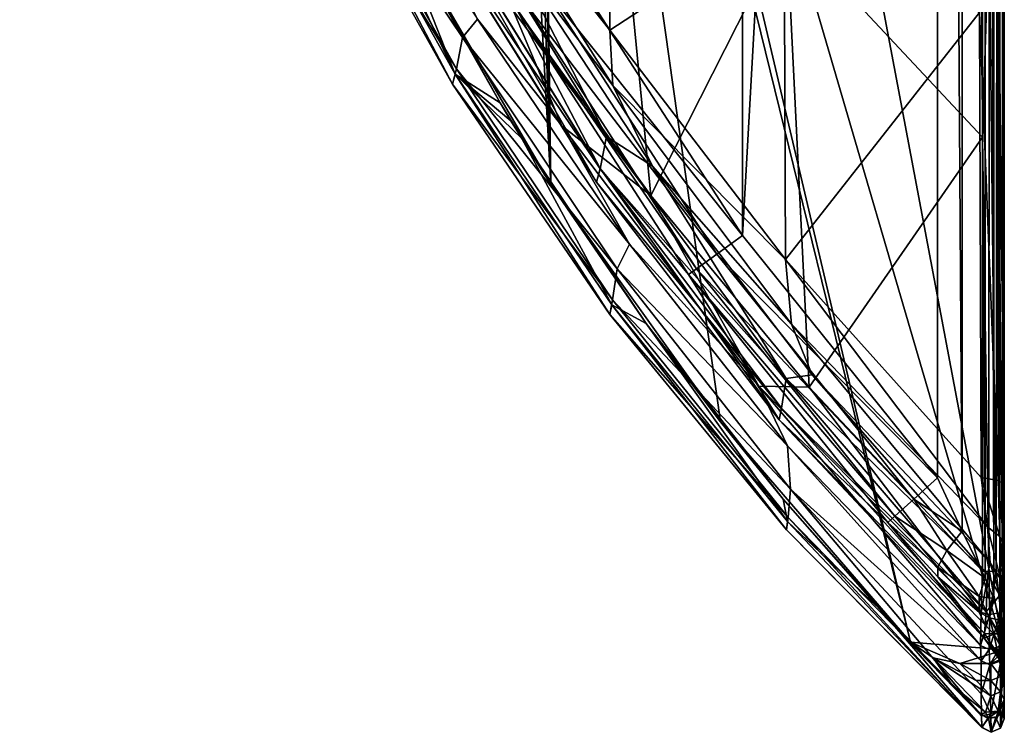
# Model space of a CAD drawing. Header units: inches. Extents: x -173 to 0, y -317 to 317.
# Tile 1 of 11: x -147 to 0, y -317 to -211. Entities that reach past the tile are written whole.
import ezdxf

# ---------------------------------------------------------------- set-up
doc = ezdxf.new("R2010")
doc.units = ezdxf.units.IN
doc.header["$MEASUREMENT"] = 0
doc.layers.add('Layer 1', color=7, linetype='Continuous')

# ---------------------------------------------------------------- blocks, each defined once
blk = doc.blocks.new('Kylis-R')
at = {"color": 9, "true_color": 0xc0c0c0}
mesh = blk.add_polyface(dxfattribs=at)
corners = [(-40, 11.44, -174.31), (-40, 14.73, -170.6), (0, 14.7, -170.37), (0, 16.74, -165.98), (-40, 16.84, -166.04), (0, 17.5, -161.05), (0, -2.44, -178.37), (-40, -2.57, -178.33), (0, 2.57, -178.33), (-40, 7.25, -176.95), (0, 7.3, -176.88), (-40, 2.44, -178.37), (-40, -7.3, -176.88), (0, -7.25, -176.95), (0, 11.46, -174.16), (-40, 17.5, -161.05), (0, 0, -143.55), (0, -307.62, -97.61), (0, 307.48, -97.61), (0, 305.01, -231.05), (0, -305.15, -231.05), (-70, 65.99, -231.05), (-40, 116.41, -206.05), (-40, -116.41, -206.05), (-40, 10.21, -146.84), (-40, 14.06, -150.7), (-40, 20, -140.55), (-40, 5.24, -144.39), (-40, 0, -143.55), (-40, -20, -140.55), (-40, 23.55, -139.95), (-40, 16.59, -155.53), (-3.11, -32.7, 231.68), (-30.46, -0.03, 211.77), (-3.12, 32.65, 231.67), (-55.87, -0.03, 188.99), (-30.84, 65.14, 210.08), (-30.82, -0.03, 198.45), (-4.27, -0.07, 219.02), (-4.17, 69.86, 217.92), (-31.21, 64.41, 196.64), (-55.96, -0.03, 174.64), (0, 5.25, -144.39), (0, 10.22, -146.85), (0, 14.06, -150.69), (0, 16.58, -155.52), (0, -5.53, -144.47), (-40, -5.52, -144.46), (-1.13, -0.07, 222.59), (0, -0.07, 227.21), (-1.08, 93.33, 220.61), (-2.18, -0.04, 232.24)]
mesh.append_faces([[corners[k] for k in face] for face in [(0, 1, 2), (3, 4, 5), (6, 7, 8), (9, 10, 11), (12, 6, 13), (7, 11, 8), (6, 12, 7), (14, 10, 9), (10, 8, 11), (14, 0, 2), (0, 14, 9), (1, 4, 3), (1, 3, 2), (4, 15, 5), (16, 17, 18), (19, 20, 6), (20, 19, 21), (22, 7, 23), (24, 25, 26), (27, 26, 28), (29, 28, 26), (25, 30, 26), (27, 24, 26), (25, 31, 30), (32, 33, 34), (35, 36, 33), (37, 38, 39), (40, 41, 37), (28, 16, 27), (24, 27, 42), (16, 42, 27), (43, 25, 24), (24, 42, 43), (25, 44, 31), (44, 25, 43), (15, 31, 45), (44, 45, 31), (15, 45, 5), (46, 16, 28), (47, 46, 28), (39, 38, 48), (48, 49, 50), (34, 51, 32)]], dxfattribs={"color": 9})
mesh = blk.add_polyface(dxfattribs=at)
corners = [(0, 0, -143.55), (0, 307.48, -97.61), (0, 5.25, -144.39), (0, -0.07, 227.21), (0, -0.04, 230.24), (0, 93.52, 225.14), (0, 97.89, 228.22), (0, 7.3, -176.88), (0, 305.01, -231.05), (0, 2.57, -178.33), (0, -2.44, -178.37), (-40, 116.41, -206.05), (-40, 116.41, -114.64), (-40, 17.5, -161.05), (-40, 29.4, -134), (-40, 26.81, -137.64), (-40, 30, -114.64), (-40, 30, -130.37), (-40, 16.59, -155.53), (-40, 16.84, -166.04), (-40, 14.73, -170.6), (-40, 11.44, -174.31), (-40, 7.25, -176.95), (-40, 2.44, -178.37), (-40, -2.57, -178.33), (-3.15, 97.96, 229.85), (-30.84, 65.14, 210.08), (-31.7, 131.09, 205.51), (-3.12, 32.65, 231.67), (-30.46, -0.03, 211.77), (-56.46, 56.65, 186.99), (-31.21, 64.41, 196.64), (-30.82, -0.03, 198.45), (-4.17, 69.86, 217.92), (-3.96, 139.76, 214.71), (-32.07, 129.87, 191.8), (-56.56, 55.21, 172.54), (-39.17, -243.12, -87.61), (-39.16, 243.02, -87.61), (-10, 279.28, -87.61), (-41.31, 116.41, -111.27), (-1.13, -0.07, 222.59), (-1.08, 93.33, 220.61), (0, -307.62, -97.61), (-0.17, 304.02, -95.78), (-0.69, 300.58, -93.96), (-0.69, -300.71, -93.96), (-1.57, 297.3, -92.23), (-2.84, 294.27, -90.63), (-2.84, -294.41, -90.63), (-6.33, 287.22, -88.31), (-1.57, -297.44, -92.23), (-6.32, -287.38, -88.32), (-0.17, -304.15, -95.78), (-0.25, 97.89, 229.18), (-0.24, -0.04, 231.2), (-1.08, 97.91, 229.99), (-2.22, 97.93, 230.2), (-1.06, -0.04, 232.01), (-2.18, -0.04, 232.24)]
mesh.append_faces([[corners[k] for k in face] for face in [(0, 1, 2), (3, 4, 5), (6, 5, 4), (7, 8, 9), (10, 9, 8), (11, 12, 13), (14, 15, 12), (16, 17, 12), (12, 15, 18), (17, 14, 12), (11, 19, 20), (13, 19, 11), (11, 21, 22), (20, 21, 11), (23, 24, 11), (22, 23, 11), (13, 12, 18), (25, 26, 27), (28, 29, 26), (28, 26, 25), (30, 27, 26), (31, 32, 33), (31, 33, 34), (35, 36, 31), (37, 38, 39), (16, 12, 40), (41, 42, 33), (5, 42, 3), (33, 42, 34), (1, 43, 44), (45, 46, 47), (48, 49, 50), (48, 47, 51), (39, 50, 52), (44, 53, 45), (54, 55, 56), (57, 58, 59), (28, 57, 59), (6, 4, 54), (58, 57, 56), (55, 54, 4), (58, 56, 55), (25, 57, 28)]], dxfattribs={"color": 9})
mesh = blk.add_polyface(dxfattribs=at)
corners = [(0, -305.15, -231.05), (0, -14.73, -170.6), (0, -11.44, -174.31), (0, -16.58, -155.52), (0, -17.5, -161.05), (0, -312.64, -139.7), (0, -93.67, 225.14), (0, -97.95, 228.22), (0, -0.04, 230.24), (0, -16.84, -166.04), (0, -307.73, -206.54), (0, -307.62, -97.61), (0, -14.2, -150.83), (0, -10.36, -146.99), (0, -5.53, -144.47), (0, 0, -143.55), (0, -7.25, -176.95), (0, -2.44, -178.37), (0, -310.03, -182), (-40, -30, -114.64), (-40, -116.41, -114.64), (-40, -30, -130.37), (-40, -29.39, -134.02), (-40, -17.5, -161.05), (-40, -116.41, -206.05), (-30.85, -65.21, 210.08), (-3.15, -98.01, 229.86), (-31.7, -131.17, 205.52), (-3.11, -32.7, 231.68), (-57.79, -114.61, 181.77), (-32.07, -129.95, 191.8), (-4.16, -70.01, 217.9), (-31.21, -64.48, 196.64), (-3.94, -139.92, 214.69), (-57.9, -111.94, 167.11), (-10, -279.41, -87.61), (-39.17, -243.12, -87.61), (-10, 279.28, -87.61), (-41.31, -30, -111.26), (-44.56, -30, -109.66), (-41.31, -116.41, -111.27), (-44.39, -119.92, -111.13), (-41.31, -119.78, -114.64), (-41.31, -119.78, -206.05), (-42.39, -118.8, -209.58), (-41.46, -116.41, -209.58), (-1.13, -0.07, 222.59), (-1.08, -93.48, 220.61), (-6.32, -287.38, -88.32), (-6.33, 287.22, -88.31), (-2.84, -294.41, -90.63), (-1.57, -297.44, -92.23), (-2.84, 294.27, -90.63), (-1.57, 297.3, -92.23), (-0.69, -300.71, -93.96), (-0.17, -304.15, -95.78), (-0.17, 304.02, -95.78), (-0.69, 300.58, -93.96), (-2.22, -98.01, 230.21), (-3.19, -163.25, 226.28), (-0.25, -97.97, 229.18), (-0.24, -0.04, 231.2), (-2.18, -0.04, 232.24), (-1.08, -98, 229.99), (-1.06, -0.04, 232.01)]
mesh.append_faces([[corners[k] for k in face] for face in [(0, 1, 2), (3, 4, 5), (6, 7, 8), (9, 1, 10), (3, 11, 12), (13, 11, 14), (13, 12, 11), (15, 14, 11), (16, 0, 2), (16, 17, 0), (9, 18, 4), (19, 20, 21), (21, 20, 22), (23, 20, 24), (25, 26, 27), (26, 25, 28), (29, 25, 27), (30, 31, 32), (31, 30, 33), (32, 34, 30), (35, 36, 37), (19, 38, 20), (38, 39, 40), (38, 40, 20), (40, 41, 42), (42, 20, 40), (20, 42, 24), (42, 43, 24), (44, 24, 43), (45, 24, 44), (46, 47, 6), (47, 31, 33), (48, 35, 37), (49, 50, 48), (51, 50, 52), (51, 53, 54), (11, 55, 56), (57, 55, 54), (58, 59, 26), (58, 26, 28), (7, 60, 61), (58, 62, 63), (63, 64, 60)]], dxfattribs={"color": 9})
mesh = blk.add_polyface(dxfattribs=at)
corners = [(-70, 65.99, -231.05), (-70, -65.99, -231.05), (0, -305.15, -231.05), (-45, -116.41, -211.05), (-79.85, -85.95, -211.05), (-76.12, -85.17, -211.05), (-70.83, -79.92, -211.05), (-72.87, -82.98, -211.05), (-70, -75.99, -211.05), (-102.81, -111.93, -211.05), (-70, -65.99, -211.05), (-44.69, -119.93, -209.58), (-44.56, -121.39, -206.05), (-116.25, -127.25, -208.02), (-111.04, -123.61, -210.84), (-44.56, -116.41, -109.66), (-44.56, -30, -109.66), (-138.44, -30, -101.45), (-81.19, -97.34, 156.31), (-57.79, -114.61, 181.77), (-82.8, -146.5, 148.95), (-30.85, -65.21, 210.08), (-56.46, -56.7, 186.99), (-79.65, -47.98, 161.75), (-56.57, -55.27, 172.54), (-80.79, -93.2, 140.71), (-57.9, -111.94, 167.11), (-79.27, -45.85, 146.24), (-82.3, -140.28, 133.35), (-31.21, -64.48, 196.64), (-39.17, -243.12, -87.61), (-64.44, -204, -87.61), (-39.16, 243.02, -87.61), (-44.56, -121.39, -114.64), (-117.17, -127.74, -206.05), (-41.31, -116.41, -111.27), (-140.58, -126.66, -101.61), (-44.39, -119.92, -111.13), (-41.31, -119.78, -114.64), (-41.31, -119.78, -206.05), (-42.39, -118.8, -209.58), (-41.46, -116.41, -209.58), (-76.12, -85.17, -231.05), (-72.87, -82.98, -231.05), (-70.83, -79.92, -231.05), (-70, -75.99, -231.05), (-70.83, -62.06, -231.05), (-70.83, -62.06, -211.05), (-73.04, -58.87, -211.05), (-73.04, -58.87, -231.05)]
mesh.append_faces([[corners[k] for k in face] for face in [(0, 1, 2), (3, 4, 5), (6, 3, 7), (6, 8, 3), (5, 7, 3), (9, 4, 3), (3, 8, 10), (11, 12, 13), (14, 3, 11), (15, 16, 17), (18, 19, 20), (21, 19, 22), (18, 23, 22), (18, 22, 19), (24, 25, 26), (25, 24, 27), (28, 26, 25), (29, 24, 26), (30, 31, 32), (12, 33, 34), (15, 35, 16), (36, 37, 15), (37, 33, 38), (37, 35, 15), (12, 39, 33), (38, 33, 39), (11, 3, 40), (41, 40, 3), (40, 39, 11), (12, 11, 39), (42, 7, 5), (43, 44, 6), (6, 7, 43), (8, 44, 45), (44, 8, 6), (42, 43, 7), (46, 47, 1), (48, 46, 49), (47, 10, 1), (48, 47, 46), (45, 1, 10), (10, 8, 45)]], dxfattribs={"color": 9})
mesh = blk.add_polyface(dxfattribs=at)
corners = [(0, -280.26, 209.8), (0, -195.72, 222.24), (0, -187.11, 219.23), (0, -17.5, -161.05), (0, -310.03, -182), (0, -312.64, -139.7), (0, -307.62, -97.61), (0, -16.58, -155.52), (0, -307.73, -206.54), (0, -14.73, -170.6), (0, -305.15, -231.05), (0, -16.84, -166.04), (-42.49, -270.99, -231.05), (-14.04, -303.97, -231.05), (-70, -75.99, -231.05), (-70, -65.99, -231.05), (-67.84, -235.46, -231.05), (-56.1, -244.38, 159.95), (-57.94, -248.09, 108.43), (-81.06, -213.46, 93.1), (-58.63, -252.74, 56.89), (-81.99, -218.18, 48.7), (-32.63, -264.5, 119.7), (-52.66, -232.73, 150.53), (-59.51, -228.28, 102.95), (-60.46, -233.08, -49.73), (-73.08, -208.97, -78.41), (-47.27, -248.97, -78.25), (-60.49, -233.12, 50.99), (-73.98, -200.16, 129.28), (-3.19, -163.25, 226.28), (-3.24, -228.38, 220.96), (-32.6, -197.01, 198.82), (-29.19, -265.8, 194.07), (-59.18, -172.36, 174.52), (-52.87, -237.13, 173.35), (-74.32, -207.34, 151.77), (-36.75, -265.66, 184.12), (-66.21, -226.7, 157.09), (-32.93, -195.28, 184.82), (-32.76, -246.72, 178.84), (-3.71, -209.71, 209.46), (-59.24, -168.42, 159.69), (-59.05, -212.38, 154.16), (-3.48, -279.36, 202.27), (-31.85, -256.4, 176.03), (-58.6, -220.65, 151.43), (-53.6, -256.27, -87.61), (-72.19, -228.59, -87.61), (-1, -186.78, 214.89), (-0.91, -279.77, 205.66), (0, -293.17, 212.43), (-0.25, -195.74, 223.22), (-2.29, -195.82, 224.22), (-2.3, -293.4, 214.41), (-1.12, -195.78, 224.04), (-1.24, -293.38, 214.22), (-0.28, -293.29, 213.47), (-71.76, -208.21, -82.98), (-68.5, -206.33, -86.45), (-43, -245.88, -86.43), (-46.07, -248.09, -82.88), (-39.17, -243.12, -87.61), (-64.44, -204, -87.61)]
mesh.append_faces([[corners[k] for k in face] for face in [(0, 1, 2), (3, 4, 5), (6, 7, 5), (8, 9, 10), (4, 11, 8), (12, 13, 14), (15, 13, 10), (14, 16, 12), (17, 18, 19), (18, 20, 21), (22, 23, 24), (25, 26, 27), (22, 24, 28), (29, 24, 23), (30, 31, 32), (31, 33, 32), (34, 32, 35), (35, 32, 33), (36, 34, 35), (35, 37, 38), (38, 36, 35), (39, 40, 41), (42, 43, 39), (40, 44, 41), (40, 39, 43), (23, 45, 46), (40, 46, 45), (46, 40, 43), (23, 46, 29), (47, 16, 48), (2, 49, 0), (49, 41, 50), (51, 52, 1), (31, 53, 54), (55, 56, 53), (57, 55, 52), (30, 53, 31), (58, 59, 60), (27, 26, 61), (26, 58, 61), (60, 59, 62), (58, 60, 61), (63, 62, 59)]], dxfattribs={"color": 9})
mesh = blk.add_polyface(dxfattribs=at)
corners = [(0, -187.11, 219.23), (0, -97.95, 228.22), (0, -93.67, 225.14), (0, -195.72, 222.24), (-89.83, -197.74, -231.05), (-67.84, -235.46, -231.05), (-76.12, -85.17, -231.05), (-70.83, -79.92, -231.05), (-72.87, -82.98, -231.05), (-70, -65.99, -231.05), (-70, -75.99, -231.05), (-14.04, -303.97, -231.05), (-114.57, -126.25, -209.36), (-112.81, -125.04, -210.27), (-44.69, -119.93, -209.58), (-84.12, -195.02, 42.12), (-82.96, -190.26, 85.46), (-104, -155, 33.05), (-92.61, -166.45, 107.37), (-73.98, -200.16, 129.28), (-31.7, -131.17, 205.52), (-3.15, -98.01, 229.86), (-3.19, -163.25, 226.28), (-32.6, -197.01, 198.82), (-59.18, -172.36, 174.52), (-74.32, -207.34, 151.77), (-82.8, -146.5, 148.95), (-93.52, -176.45, 129.35), (-57.79, -114.61, 181.77), (-91.76, -185.89, 128.8), (-82.15, -176.56, 128.36), (-59.24, -168.42, 159.69), (-82.3, -140.28, 133.35), (-3.94, -139.92, 214.69), (-32.93, -195.28, 184.82), (-3.71, -209.71, 209.46), (-59.05, -212.38, 154.16), (-101.9, -139.41, 101.55), (-32.07, -129.95, 191.8), (-57.9, -111.94, 167.11), (-101.9, -144.69, 99.27), (-81.97, -183.39, 125.83), (-44.39, -119.92, -111.13), (-147.33, -130.02, -103.79), (-44.56, -121.39, -114.64), (-1, -186.78, 214.89), (-1.08, -93.48, 220.61), (-2.29, -195.82, 224.22), (-2.22, -98.01, 230.21), (-1.12, -195.78, 224.04), (-0.25, -97.97, 229.18), (-0.25, -195.74, 223.22), (-1.08, -98, 229.99), (-93.26, -165.96, -83.02), (-89.83, -164.42, -86.46), (-68.5, -206.33, -86.45), (-85.58, -162.52, -87.61), (-64.44, -204, -87.61), (-94.67, -166.59, -78.48), (-71.76, -208.21, -82.98)]
mesh.append_faces([[corners[k] for k in face] for face in [(0, 1, 2), (0, 3, 1), (4, 5, 6), (5, 7, 8), (9, 10, 11), (10, 7, 5), (6, 5, 8), (12, 13, 14), (15, 16, 17), (18, 16, 19), (20, 21, 22), (23, 20, 22), (24, 25, 26), (26, 25, 27), (24, 28, 20), (24, 20, 23), (26, 28, 24), (27, 25, 29), (30, 31, 32), (33, 34, 35), (30, 36, 31), (37, 30, 32), (34, 33, 38), (31, 38, 39), (38, 31, 34), (39, 32, 31), (30, 40, 41), (19, 41, 18), (42, 43, 44), (45, 46, 33), (2, 46, 0), (45, 0, 46), (35, 45, 33), (47, 48, 49), (50, 3, 51), (22, 48, 47), (3, 50, 1), (49, 48, 52), (51, 52, 50), (49, 52, 51), (53, 54, 55), (56, 57, 54), (58, 53, 59)]], dxfattribs={"color": 9})
mesh = blk.add_polyface(dxfattribs=at)
corners = [(-93.11, -191.37, -87.61), (-101.32, -178.39, -67.86), (-82.16, -218.94, -37.59), (-102.27, -181.86, 40.29), (-101.2, -177.4, 77.19), (-81.06, -213.46, 93.1), (-58.63, -252.74, 56.89), (-82.56, -220.45, 5.27), (-81.99, -218.18, 48.7), (-75.46, -223.26, -87.61), (-73.84, -225.93, -87.61), (-57.94, -248.09, 108.43), (-102.46, -182.59, -31.09), (-72.19, -228.59, -87.61), (-59.05, -254.92, 6.2), (-102.91, -184.04, 4.34), (-58.75, -253.48, -43.94), (-78.82, -210.71, 137.74), (-56.1, -244.38, 159.95), (-60.46, -233.08, -49.73), (-84.08, -194.99, -41.09), (-73.08, -208.97, -78.41), (-84.12, -195.02, 42.12), (-59.51, -228.28, 102.95), (-82.96, -190.26, 85.46), (-94.67, -166.59, -78.48), (-61.02, -235.12, 0.54), (-84.75, -197.03, 0.44), (-60.49, -233.12, 50.99), (-73.98, -200.16, 129.28), (-66.21, -226.7, 157.09), (-91.76, -185.89, 128.8), (-98.89, -175.56, 114.63), (-74.32, -207.34, 151.77), (-59.05, -212.38, 154.16), (-82.15, -176.56, 128.36), (-81.97, -183.39, 125.83), (-58.6, -220.65, 151.43), (-67.84, -235.46, -231.05), (-89.83, -197.74, -231.05), (-71.76, -208.21, -82.98), (-68.5, -206.33, -86.45), (-89.83, -164.42, -86.46), (-64.44, -204, -87.61), (-93.26, -165.96, -83.02)]
mesh.append_faces([[corners[k] for k in face] for face in [(0, 1, 2), (3, 4, 5), (6, 7, 8), (9, 2, 10), (8, 5, 11), (12, 2, 1), (2, 13, 10), (14, 2, 7), (2, 9, 0), (15, 7, 12), (13, 2, 16), (12, 7, 2), (8, 7, 15), (2, 14, 16), (7, 6, 14), (3, 8, 15), (17, 18, 5), (5, 8, 3), (17, 5, 4), (19, 20, 21), (22, 23, 24), (25, 21, 20), (20, 26, 27), (26, 20, 19), (22, 27, 28), (28, 27, 26), (28, 23, 22), (29, 24, 23), (30, 17, 31), (31, 17, 32), (30, 18, 17), (33, 30, 31), (34, 35, 36), (37, 34, 36), (37, 36, 29), (38, 10, 13), (39, 9, 38), (10, 38, 9), (39, 0, 9), (25, 40, 21), (41, 42, 43), (40, 44, 41)]], dxfattribs={"color": 9})
mesh = blk.add_polyface(dxfattribs=at)
corners = [(0, -280.26, 209.8), (0, -293.17, 212.43), (0, -195.72, 222.24), (0, -289.77, 207.02), (0, -298.94, 210.73), (-17.45, -286.07, -78.05), (-3.03, -303.39, -15.32), (-33.7, -270.72, 0.64), (-9.93, -294.21, -79.41), (-2.97, -302.71, 53.36), (-2.73, -299.43, 122.02), (-33.32, -268.97, 59.63), (-2.52, -293.85, 190.61), (-32.63, -264.5, 119.7), (-3.24, -228.38, 220.96), (-3.28, -293.35, 213.96), (-29.19, -265.8, 194.07), (-36.75, -265.66, 184.12), (-3.48, -299.55, 211.93), (-3.56, -304.47, 207.5), (-3.48, -306.76, 201.27), (-32.46, -274.62, 179.94), (-2.13, -292.09, 197.1), (-28.74, -263.95, 170.97), (-2.51, -286.74, 201.12), (-3.48, -279.36, 202.27), (-32.76, -246.72, 178.84), (-31.85, -256.4, 176.03), (-0.65, -288.15, 203.87), (-0.91, -279.77, 205.66), (-0.65, -296.93, 190.91), (0, -297.19, 200.57), (-0.55, -294.5, 198.73), (-3.71, -209.71, 209.46), (-1, -186.78, 214.89), (-0.28, -293.29, 213.47), (-2.3, -293.4, 214.41), (-0.54, -299.56, 211.95), (-1.24, -293.38, 214.22), (-0.25, -195.74, 223.22), (-2.29, -195.82, 224.22), (-1.12, -195.78, 224.04), (-2.84, -294.41, -90.63), (-3.74, -297.16, -88.88), (-8.61, -290.26, -86.5), (-9.93, -292.75, -83.25), (-16.39, -285.12, -82.77), (-6.32, -287.38, -88.32), (-13.56, -282.59, -86.4), (-10, -279.41, -87.61)]
mesh.append_faces([[corners[k] for k in face] for face in [(0, 1, 2), (1, 3, 4), (0, 3, 1), (5, 6, 7), (6, 5, 8), (7, 6, 9), (9, 10, 11), (10, 12, 13), (14, 15, 16), (17, 18, 19), (15, 18, 16), (19, 20, 21), (22, 23, 12), (24, 25, 26), (27, 22, 24), (28, 3, 29), (22, 12, 30), (31, 3, 28), (28, 29, 25), (32, 28, 24), (22, 32, 24), (3, 0, 29), (24, 28, 25), (32, 31, 28), (32, 22, 30), (33, 25, 29), (29, 0, 34), (35, 1, 4), (18, 15, 36), (35, 37, 38), (35, 39, 1), (14, 36, 15), (36, 40, 38), (38, 41, 35), (42, 43, 44), (44, 45, 46), (43, 45, 44), (46, 45, 5), (47, 48, 49), (48, 44, 46), (8, 5, 45), (47, 44, 48), (47, 42, 44)]], dxfattribs={"color": 9})
mesh = blk.add_polyface(dxfattribs=at)
corners = [(-32.46, -274.62, 179.94), (-31.97, -281.09, 123.1), (-57.94, -248.09, 108.43), (-58.63, -252.74, 56.89), (-32.36, -285.31, 64.83), (-3.48, -306.76, 201.27), (-32.42, -285.94, -50.13), (-53.6, -256.27, -87.61), (-58.75, -253.48, -43.94), (-56.1, -244.38, 159.95), (-72.19, -228.59, -87.61), (-33.1, -282.58, -87.61), (-18.65, -299.03, -87.61), (-32.59, -287.17, 7.13), (-59.05, -254.92, 6.2), (-3.41, -315.04, 85.87), (-32.63, -264.5, 119.7), (-2.52, -293.85, 190.61), (-28.74, -263.95, 170.97), (-52.66, -232.73, 150.53), (-33.7, -270.72, 0.64), (-47.27, -248.97, -78.25), (-17.45, -286.07, -78.05), (-2.97, -302.71, 53.36), (-33.32, -268.97, 59.63), (-61.02, -235.12, 0.54), (-60.46, -233.08, -49.73), (-60.49, -233.12, 50.99), (-2.73, -299.43, 122.02), (-36.75, -265.66, 184.12), (-52.87, -237.13, 173.35), (-29.19, -265.8, 194.07), (-3.48, -299.55, 211.93), (-66.21, -226.7, 157.09), (-3.56, -304.47, 207.5), (-32.76, -246.72, 178.84), (-31.85, -256.4, 176.03), (-2.51, -286.74, 201.12), (-2.13, -292.09, 197.1), (-14.04, -303.97, -231.05), (-42.49, -270.99, -231.05), (-67.84, -235.46, -231.05), (-13.56, -282.59, -86.4), (-46.07, -248.09, -82.88), (-43, -245.88, -86.43), (-10, -279.41, -87.61), (-39.17, -243.12, -87.61), (-16.39, -285.12, -82.77)]
mesh.append_faces([[corners[k] for k in face] for face in [(0, 1, 2), (3, 1, 4), (5, 1, 0), (6, 7, 8), (9, 0, 2), (7, 10, 8), (6, 11, 7), (12, 11, 6), (13, 8, 14), (8, 13, 6), (14, 3, 4), (14, 4, 13), (1, 3, 2), (4, 1, 15), (16, 17, 18), (19, 16, 18), (20, 21, 22), (20, 23, 24), (25, 26, 20), (26, 21, 20), (27, 25, 24), (24, 25, 20), (24, 16, 27), (16, 24, 28), (29, 30, 31), (32, 29, 31), (9, 29, 0), (33, 29, 9), (0, 29, 34), (35, 36, 37), (18, 36, 19), (38, 36, 18), (39, 11, 12), (7, 11, 40), (39, 40, 11), (7, 40, 41), (42, 43, 44), (45, 44, 46), (45, 42, 44), (47, 43, 42), (47, 22, 21), (43, 47, 21)]], dxfattribs={"color": 9})
mesh = blk.add_polyface(dxfattribs=at)
corners = [(-10.67, -306.33, -231.05), (-6.66, -307.16, -231.05), (-14.04, -303.97, -231.05), (0, -305.15, -231.05), (-2, -307.16, -231.05), (-2, -309.73, -206.62), (-32.36, -285.31, 64.83), (-3.37, -316.74, 28.07), (-32.59, -287.17, 7.13), (-18.65, -299.03, -87.61), (-32.42, -285.94, -50.13), (-3.37, -316.7, -29.76), (-3.41, -315.04, 85.87), (-31.97, -281.09, 123.1), (-3.44, -311.71, 143.6), (-3.48, -306.76, 201.27), (-3.03, -303.39, -15.32), (-9.93, -294.21, -79.41), (-2.84, -301.38, -84.01), (-3.41, -314.84, -87.61), (-7.73, -310.5, -164.27), (-1.57, -302.81, -87.13), (-0.79, -306.54, -25.3), (-2.73, -299.43, 122.02), (-0.65, -296.93, 190.91), (-2.52, -293.85, 190.61), (-0.77, -306.13, 46.88), (-0.71, -302.77, 118.96), (-2.97, -302.71, 53.36), (-0.59, -309.14, -206.68), (-2.16, -307.4, 201.33), (-3.56, -304.47, 207.5), (-3.48, -299.55, 211.93), (-2.16, -299.85, 212.5), (-2.3, -293.4, 214.41), (-1.24, -293.38, 214.22), (-2.25, -305.08, 207.91), (-0.56, -304.59, 207.58), (-0.54, -299.56, 211.95), (-1.57, -297.44, -92.23), (-2.22, -300.34, -89.9), (-3.74, -297.16, -88.88), (-3.74, -299.49, -86.68), (-2.84, -294.41, -90.63), (-0.69, -300.71, -93.96), (-1, -302.6, -92.29), (-9.93, -292.75, -83.25), (-4.21, -309.73, -206.65)]
mesh.append_faces([[corners[k] for k in face] for face in [(0, 1, 2), (3, 1, 4), (3, 2, 1), (4, 1, 5), (6, 7, 8), (9, 10, 11), (8, 7, 11), (8, 11, 10), (7, 6, 12), (12, 13, 14), (14, 13, 15), (16, 17, 18), (19, 20, 9), (9, 20, 2), (21, 22, 16), (23, 24, 25), (26, 16, 22), (18, 21, 16), (27, 23, 28), (26, 28, 16), (5, 29, 4), (30, 14, 15), (31, 32, 33), (33, 32, 34), (33, 34, 35), (15, 36, 30), (31, 36, 15), (36, 37, 30), (36, 31, 33), (36, 33, 38), (39, 40, 41), (40, 18, 42), (43, 39, 41), (40, 39, 44), (21, 18, 40), (40, 45, 21), (40, 42, 41), (42, 18, 17), (17, 46, 42), (42, 46, 41), (47, 1, 0), (0, 2, 20)]], dxfattribs={"color": 9})
mesh = blk.add_polyface(dxfattribs=at)
corners = [(-0.17, -304.15, -95.78), (0, -307.62, -97.61), (-0.25, -305.07, -94.91), (-0.17, -305.98, -94.04), (-0.69, -304.36, -90.5), (-1, -302.6, -92.29), (-0.69, -300.71, -93.96), (0, -303.43, 206.8), (0, -289.77, 207.02), (0, -297.19, 200.57), (0, -305.41, 201.14), (0, -300.46, 191.25), (0, -312.7, 105.03), (0, -306.46, 119.18), (0, -309.98, 46.98), (0, -298.94, 210.73), (-2, -307.16, -231.05), (-0.58, -306.57, -231.05), (0, -305.15, -231.05), (0, -310.42, -25.37), (-0.79, -306.54, -25.3), (-0.77, -306.13, 46.88), (-0.71, -302.77, 118.96), (-2.97, -302.71, 53.36), (-0.65, -296.93, 190.91), (-2.73, -299.43, 122.02), (-1.57, -302.81, -87.13), (-0.55, -294.5, 198.73), (-0.59, -309.14, -206.68), (0, -307.73, -206.54), (0, -310.03, -182), (-0.59, -314.11, 105.11), (-0.54, -306.77, 201.27), (-0.56, -304.59, 207.58), (-0.54, -299.56, 211.95), (-2.25, -305.08, 207.91), (-2.16, -299.85, 212.5), (-1.24, -293.38, 214.22), (-0.28, -293.29, 213.47), (-2.16, -307.4, 201.33), (-2.22, -300.34, -89.9)]
mesh.append_faces([[corners[k] for k in face] for face in [(0, 1, 2), (3, 2, 1), (2, 4, 5), (2, 5, 0), (6, 0, 5), (3, 4, 2), (7, 8, 9), (9, 10, 7), (11, 10, 9), (12, 13, 14), (13, 10, 11), (13, 12, 10), (15, 8, 7), (16, 17, 18), (1, 19, 3), (3, 20, 4), (20, 3, 19), (21, 14, 22), (23, 21, 22), (24, 22, 13), (22, 24, 25), (24, 13, 11), (13, 22, 14), (14, 21, 19), (21, 20, 19), (4, 20, 26), (11, 27, 24), (9, 27, 11), (16, 28, 17), (29, 28, 30), (17, 29, 18), (17, 28, 29), (10, 31, 32), (7, 10, 32), (33, 34, 15), (33, 35, 34), (36, 37, 34), (34, 38, 15), (33, 32, 39), (7, 33, 15), (33, 7, 32), (6, 5, 40), (26, 5, 4)]], dxfattribs={"color": 9})
mesh = blk.add_polyface(dxfattribs=at)
corners = [(-6.66, -307.16, -231.05), (-4.21, -309.73, -206.65), (-2, -309.73, -206.62), (-2, -312.03, -182.17), (-18.65, -299.03, -87.61), (-3.37, -316.7, -29.76), (-3.41, -314.84, -87.61), (-3.41, -314.84, -90.04), (-7.73, -310.5, -164.27), (-3.41, -314.84, -92.47), (-3.41, -314.84, -94.89), (-3.41, -314.84, -97.32), (-0.59, -311.44, -182.12), (-2.44, -315.39, -97.32), (-2.49, -315.36, -94.88), (-1.17, -315.18, -97.32), (-2.49, -315.36, -92.45), (-1.23, -315.26, -92.45), (-1.23, -315.26, -94.88), (-2.49, -315.36, -90.01), (-1.23, -315.26, -90.01), (-2.35, -315.38, -87.65), (-1.29, -315.27, -87.65), (-1.95, -317.48, 8.78), (-2, -314.7, 105.14), (-0.59, -314.11, 105.11), (-3.41, -315.04, 85.87), (-3.44, -311.71, 143.6), (-3.37, -316.74, 28.07), (-2.16, -307.4, 201.33), (-0.54, -306.77, 201.27), (-0.91, -314.3, -139.89), (-2.8, -314.47, -139.79), (-10.67, -306.33, -231.05)]
mesh.append_faces([[corners[k] for k in face] for face in [(0, 1, 2), (1, 3, 2), (4, 5, 6), (6, 7, 8), (8, 9, 10), (7, 9, 8), (10, 11, 8), (2, 3, 12), (13, 10, 14), (10, 13, 11), (15, 13, 14), (16, 17, 18), (18, 15, 14), (6, 19, 7), (9, 7, 16), (20, 19, 21), (10, 9, 14), (19, 16, 7), (16, 14, 9), (17, 16, 19), (21, 19, 6), (18, 14, 16), (22, 20, 21), (17, 19, 20), (23, 24, 25), (24, 26, 27), (24, 23, 28), (5, 21, 6), (21, 5, 23), (28, 23, 5), (21, 23, 22), (29, 30, 24), (29, 24, 27), (26, 24, 28), (13, 15, 31), (31, 32, 13), (13, 32, 11), (3, 32, 31), (8, 11, 32), (8, 32, 33), (1, 33, 3), (33, 32, 3)]], dxfattribs={"color": 9})
mesh = blk.add_polyface(dxfattribs=at)
corners = [(0, -313.42, -90.01), (0, -313.42, -87.58), (0, -307.62, -97.61), (0, -315.49, 8.77), (0, -309.98, 46.98), (0, -310.42, -25.37), (0, -313.42, -92.45), (0, -313.42, -94.88), (0, -313.42, -97.32), (0, -312.64, -139.7), (0, -312.7, 105.03), (0, -310.03, -182), (-0.59, -309.14, -206.68), (-0.59, -311.44, -182.12), (-2, -309.73, -206.62), (-0.28, -314.43, -94.88), (-0.29, -314.49, -97.32), (-0.36, -314.55, -87.62), (-0.28, -314.43, -90.01), (-1.23, -315.26, -90.01), (-0.28, -314.43, -92.45), (-1.23, -315.26, -94.88), (-1.17, -315.18, -97.32), (-1.23, -315.26, -92.45), (-1.29, -315.27, -87.65), (-0.57, -316.88, 8.77), (-0.59, -314.11, 105.11), (-2, -314.7, 105.14), (-0.54, -306.77, 201.27), (-1.95, -317.48, 8.78), (0, -305.41, 201.14), (-0.91, -314.3, -139.89), (-2, -312.03, -182.17)]
mesh.append_faces([[corners[k] for k in face] for face in [(0, 1, 2), (3, 4, 5), (0, 2, 6), (1, 5, 2), (2, 7, 6), (2, 8, 7), (2, 9, 8), (3, 5, 1), (4, 3, 10), (11, 12, 13), (12, 14, 13), (15, 8, 16), (17, 18, 19), (7, 20, 6), (8, 15, 7), (20, 19, 18), (17, 1, 18), (21, 16, 22), (23, 20, 15), (20, 23, 19), (19, 24, 17), (15, 16, 21), (15, 21, 23), (0, 6, 18), (15, 20, 7), (20, 18, 6), (0, 18, 1), (25, 3, 17), (25, 10, 3), (3, 1, 17), (26, 27, 28), (24, 29, 25), (26, 25, 29), (17, 24, 25), (30, 10, 26), (25, 26, 10), (31, 22, 16), (9, 16, 8), (13, 32, 31), (13, 9, 11), (9, 31, 16), (31, 9, 13)]], dxfattribs={"color": 9})

msp = doc.modelspace()

# ---------------------------------------------------------------- block references
at = {"layer": 'Layer 1'}
msp.add_blockref('Kylis-R', (0, 0), dxfattribs=at)

doc.saveas('drawing.dxf')
